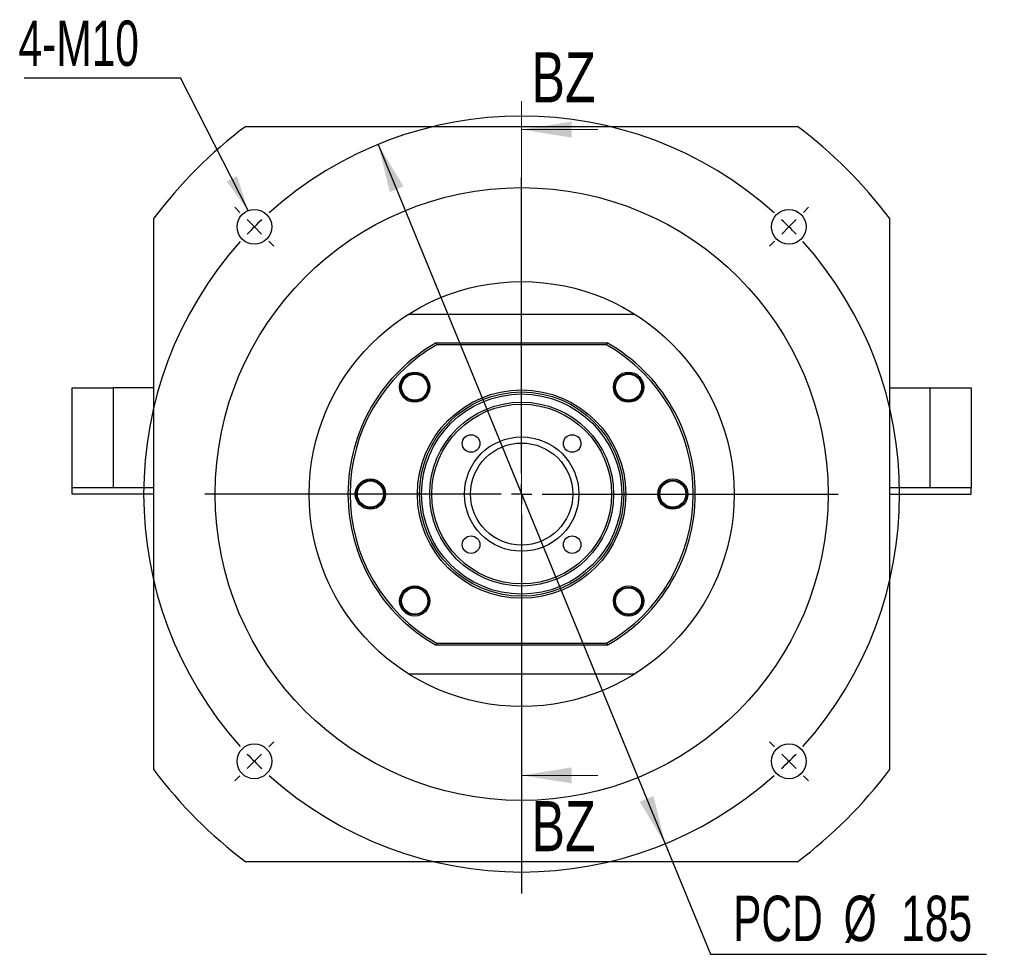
# Paper-space layout 'MBCK25L-J' of a CAD drawing. Header units: millimetres. Extents: x 19 to 332, y 5 to 190.
# Tile 1 of 5: x 19 to 88, y 23 to 88. Entities that reach past the tile are written whole.
import ezdxf

# ---------------------------------------------------------------- set-up
doc = ezdxf.new("R2010")
doc.units = ezdxf.units.MM
doc.layers.add('圖層0', color=7, linetype='Continuous')
doc.styles.add('SLDTEXTSTYLE0', font='TXT', dxfattribs={"width": 0.7})
doc.styles.add('SLDTEXTSTYLE2', font='TXT', dxfattribs={"width": 0.75})
doc.dimstyles.new('SLDDIMSTYLE0', dxfattribs={"dimtxt": 3.389974, "dimasz": 2.5, "dimexe": 0, "dimexo": 0.0625, "dimgap": 0.847493, "dimtad": 0, "dimtih": 1, "dimtoh": 1, "dimlfac": 3.5, "dimrnd": 1e-09, "dimzin": 12, "dimdsep": 46, "dimtxsty": 'SLDTEXTSTYLE0', "dimsah": 1, "dimcen": 0, "dimadec": 0, "dimazin": 3, "dimtfac": 1, "dimtmove": 0, "dimatfit": 3, "dimfxl": 0, "dimfrac": 2, "dimtolj": 1, "dimtzin": 12, "dimarcsym": 0})
doc.dimstyles.new('SLDDIMSTYLE1', dxfattribs={"dimtxt": 0.18, "dimasz": 2.5, "dimexe": 0, "dimexo": 0.0625, "dimgap": 0, "dimtad": 0, "dimtih": 1, "dimtoh": 1, "dimdec": 0, "dimrnd": 1e-09, "dimzin": 0, "dimdsep": 46, "dimtxsty": 'Standard', "dimsah": 1, "dimcen": 0.09, "dimadec": 0, "dimazin": 0, "dimtfac": 2.5, "dimtdec": 0, "dimtofl": 0, "dimtmove": 0, "dimatfit": 3, "dimfxl": 0, "dimfrac": 2, "dimtolj": 1, "dimtzin": 0, "dimarcsym": 0})

# ---------------------------------------------------------------- blocks, each defined once
blk = doc.blocks.new('_D_17')
at = {"layer": '圖層0', "color": 7}
for p, q in [((44.197, 79.585), (64.252, 30.681)), ((64.252, 30.681), (67.42, 22.955)), ((67.42, 22.955), (86.723, 22.955))]:
    blk.add_line(p, q, dxfattribs=at)
for points in [[(44.197, 79.585), (45, 76.251), (45.966, 76.647)], [(64.252, 30.681), (63.448, 34.015), (62.483, 33.619)]]:
    blk.add_solid(points, dxfattribs=at)
at = {"layer": '圖層0', "color": 7, "char_height": 3.175, "attachment_point": 1, "style": 'SLDTEXTSTYLE0'}
for s, insert in [('PCD', (69.008, 27.047)), ('%%c', (76.739, 27.047)), ('185', (80.761, 27.047))]:
    blk.add_mtext(s, dxfattribs=dict(at, insert=insert))
blk = doc.blocks.new('SW_NOTE_5')
at = {"layer": '圖層0', "color": 0}
blk.add_line((-10.945, 0), (0, 0), dxfattribs=at)
at = {"layer": '圖層0', "color": 0, "insert": (-11.334, 4.02), "char_height": 3.175, "attachment_point": 1, "style": 'SLDTEXTSTYLE0'}
blk.add_mtext('4-M10', dxfattribs=at)
blk = doc.blocks.new('SW_CENTERMARKSYMBOL_9')
at = {"layer": '圖層0', "color": 0}
for p, q in [((0, 1.429), (0, 22.143)), ((0, 0), (0, 0.714)), ((-1.429, 0), (-22.143, 0)), ((0, 0), (-0.714, 0)), ((0, 0), (0, -0.714)), ((0, 0), (0.714, 0)), ((1.429, 0), (22.143, 0)), ((0, -1.429), (0, -27.921))]:
    blk.add_line(p, q, dxfattribs=at)
blk = doc.blocks.new('SW_CENTERMARKSYMBOL_10')
at = {"layer": '圖層0', "color": 0}
for p, q in [((-38.386, 1.01), (-38.739, 1.364)), ((-18.688, -17.259), (-18.688, 0.714)), ((1.01, 1.01), (1.364, 1.364)), ((-37.376, 0), (-37.881, 0.505)), ((-37.376, 0), (-36.871, -0.505)), ((0, 0), (-0.505, -0.505)), ((0, 0), (0.505, 0.505)), ((-36.365, -1.01), (-36.012, -1.364)), ((-1.01, -1.01), (-1.364, -1.364)), ((-18.688, -18.688), (-18.688, -17.974)), ((-20.116, -18.688), (-38.09, -18.688)), ((-18.688, -18.688), (-19.402, -18.688)), ((-18.688, -18.688), (-18.688, -19.402)), ((-18.688, -18.688), (-17.974, -18.688)), ((-17.259, -18.688), (0.714, -18.688)), ((-18.688, -20.116), (-18.688, -38.09)), ((-36.365, -36.365), (-36.012, -36.012)), ((-1.01, -36.365), (-1.364, -36.012)), ((-37.376, -37.376), (-36.871, -36.871)), ((0, -37.376), (-0.505, -36.871)), ((-37.376, -37.376), (-37.881, -37.881)), ((0, -37.376), (0.505, -37.881)), ((-38.386, -38.386), (-38.739, -38.739)), ((1.01, -38.386), (1.364, -38.739))]:
    blk.add_line(p, q, dxfattribs=at)
for start, end in [(48.09707, 131.90293), (135, 136.54853), (133.45147, 135), (45, 46.54853), (43.45147, 45), (138.09707, 221.90293), (318.09707, 41.90293), (223.45147, 225), (315, 316.54853), (225, 226.54853), (313.45147, 315), (228.09707, 311.90293)]:
    blk.add_arc((-18.688, -18.688), 26.429, start, end, dxfattribs=at)

psp = doc.layouts.new('MBCK25L-J')

# ---------------------------------------------------------------- linework, layer by layer
at = {"color": 7, "linetype": 'Continuous', "lineweight": 18}
for p, q in [((54.2243, 82.6178), (54.2243, 33.4627)), ((59.5443, 80.6178), (54.2243, 80.6178)), ((59.5443, 35.4627), (54.2243, 35.4627))]:
    psp.add_line(p, q, dxfattribs=at)
at = {"color": 7, "linetype": 'Continuous', "lineweight": 25}
for p, q in [((34.9385, 80.8472), (73.51, 80.8472)), ((28.51, 35.8472), (28.51, 74.4186)), ((79.9385, 74.4186), (79.9385, 35.8472)), ((46.3063, 67.7043), (62.1422, 67.7043)), ((48.2498, 65.7043), (48.2875, 65.5615)), ((48.2498, 65.7043), (60.1987, 65.7043)), ((60.161, 65.5615), (48.2875, 65.5615)), ((60.161, 65.5615), (60.1987, 65.7043)), ((62.1864, 63.4232), (62.4112, 63.2807)), ((45.934, 63.095), (46.0764, 63.3198)), ((22.7957, 55.5615), (22.7957, 62.5615)), ((22.7957, 62.5615), (25.6528, 62.5615)), ((25.6528, 62.5615), (25.6528, 55.5615)), ((28.51, 62.5615), (25.6528, 62.5615)), ((79.9385, 62.5615), (82.7957, 62.5615)), ((82.7957, 55.5615), (82.7957, 62.5615)), ((82.7957, 62.5615), (85.6528, 62.5615)), ((85.6528, 62.5615), (85.6528, 55.5615)), ((25.6528, 55.5615), (22.7957, 55.5615)), ((22.7957, 55.1329), (22.7957, 55.5615)), ((28.51, 55.1329), (22.7957, 55.1329)), ((28.51, 55.5615), (25.6528, 55.5615)), ((65.7164, 55.3649), (65.7747, 55.1052)), ((82.7957, 55.5615), (79.9385, 55.5615)), ((79.9385, 55.1329), (85.6528, 55.1329)), ((85.6528, 55.5615), (82.7957, 55.5615)), ((85.6528, 55.1329), (85.6528, 55.5615)), ((46.2621, 46.8426), (46.0373, 46.9851)), ((62.5145, 47.1707), (62.3721, 46.9459)), ((48.2498, 44.5615), (48.2875, 44.7043)), ((60.1987, 44.5615), (48.2498, 44.5615)), ((48.2875, 44.7043), (60.161, 44.7043)), ((60.161, 44.7043), (60.1987, 44.5615)), ((46.3063, 42.5615), (62.1422, 42.5615)), ((73.51, 29.4186), (34.9385, 29.4186))]:
    psp.add_line(p, q, dxfattribs=at)
for centre, radius in [((54.2243, 55.1329), 21.4286), ((35.5364, 73.8207), 1.2143), ((72.9121, 73.8207), 1.2143), ((54.2243, 55.1329), 14.8571), ((46.7491, 62.608), 1.0571), ((46.7491, 62.608), 0.9714), ((46.7491, 62.608), 0.9143), ((61.6994, 62.608), 1.0571), ((61.6994, 62.608), 0.9714), ((61.6994, 62.608), 0.9143), ((54.2243, 55.1329), 7.2857), ((54.2243, 55.1329), 7.1429), ((54.2243, 55.1329), 7), ((54.2243, 55.1329), 6.4286), ((54.2243, 55.1329), 6.2857), ((50.6887, 58.6684), 0.6143), ((57.7598, 58.6684), 0.6143), ((54.2243, 55.1329), 4), ((54.2243, 55.1329), 3.5714), ((43.6528, 55.1329), 1.0571), ((43.6528, 55.1329), 0.9714), ((43.6528, 55.1329), 0.9143), ((64.7957, 55.1329), 1.0571), ((64.7957, 55.1329), 0.9714), ((64.7957, 55.1329), 0.9143), ((50.6887, 51.5973), 0.6143), ((57.7598, 51.5973), 0.6143), ((46.7491, 47.6578), 1.0571), ((46.7491, 47.6578), 0.9714), ((46.7491, 47.6578), 0.9143), ((61.6994, 47.6578), 1.0571), ((61.6994, 47.6578), 0.9714), ((61.6994, 47.6578), 0.9143), ((35.5364, 36.4451), 1.2143), ((72.9121, 36.4451), 1.2143)]:
    psp.add_circle(centre, radius, dxfattribs=at)
for radius, start, end in [(32.1429, 126.869898, 143.130102), (32.1429, 36.869898, 53.130102), (12.1429, 119.472932, 240.527068), (12, 119.651845, 240.348155), (12, 299.651845, 60.348155), (12.1429, 299.472932, 60.527068), (32.1429, 216.869898, 233.130102), (32.1429, 306.869898, 323.130102)]:
    psp.add_arc((54.2243, 55.1329), radius, start, end, dxfattribs=at)
for points, knots in [([(47.2361, 63.4232), (47.1831, 63.4511), (47.0833, 63.5036), (46.9226, 63.5457), (46.7652, 63.5619), (46.6071, 63.5513), (46.4528, 63.5148), (46.2578, 63.4322), (46.0707, 63.2942), (45.9722, 63.1506), (45.934, 63.095)], [0, 0, 0, 0, 0.1205086, 0.22645464, 0.3324005, 0.43834652, 0.54429233, 0.6502383, 0.86443841, 1, 1, 1, 1]), ([(47.2028, 61.7037), (47.2578, 61.731), (47.4168, 61.8099), (47.605, 62.0445), (47.7344, 62.3635), (47.747, 62.7078), (47.6439, 63.0289), (47.4618, 63.2768), (47.3031, 63.3797), (47.2361, 63.4232)], [0, 0, 0, 0, 0.087178, 0.2514978, 0.4131749, 0.5729461, 0.7315122, 0.8867598, 1, 1, 1, 1]), ([(62.5145, 62.121), (62.5425, 62.1741), (62.5949, 62.2738), (62.6371, 62.4345), (62.6533, 62.5919), (62.6427, 62.75), (62.6062, 62.9043), (62.5236, 63.0994), (62.3855, 63.2865), (62.242, 63.385), (62.1864, 63.4232)], [0, 0, 0, 0, 0.1205086, 0.22645464, 0.3324005, 0.43834652, 0.54429233, 0.6502383, 0.86443841, 1, 1, 1, 1]), ([(60.6696, 62.5646), (60.6791, 62.4738), (60.7008, 62.267), (60.8715, 61.9826), (61.1321, 61.7504), (61.4558, 61.6232), (61.7989, 61.61), (62.1204, 61.7133), (62.3682, 61.8954), (62.4711, 62.0541), (62.5145, 62.121)], [0, 0, 0, 0, 0.1070539, 0.2435992, 0.3797612, 0.5137333, 0.6461261, 0.7775203, 0.9061647, 1, 1, 1, 1]), ([(43.4208, 56.0536), (43.3635, 56.0359), (43.2559, 56.0024), (43.1125, 55.9186), (42.9897, 55.8187), (42.8854, 55.6995), (42.8021, 55.5646), (42.7226, 55.3682), (42.6879, 55.1383), (42.7197, 54.9672), (42.7321, 54.9009)], [0, 0, 0, 0, 0.1205082, 0.2264542, 0.3324, 0.4383463, 0.544292, 0.650238, 0.8644385, 1, 1, 1, 1]), ([(44.6157, 54.8237), (44.6342, 54.8788), (44.6894, 55.0439), (44.6563, 55.3396), (44.5225, 55.6567), (44.2879, 55.909), (43.9879, 56.0632), (43.6838, 56.1097), (43.4988, 56.0703), (43.4208, 56.0536)], [0, 0, 0, 0, 0.0828911, 0.2479827, 0.410419, 0.5709403, 0.730251, 0.8862277, 1, 1, 1, 1]), ([(42.7321, 54.9009), (42.6955, 55.0017), (42.6516, 55.1224), (42.6672, 55.2469), (42.6698, 55.2674)], [0, 0, 0, 0, 0.8349228, 1, 1, 1, 1]), ([(63.7932, 55.1627), (63.7937, 55.0844), (63.7949, 54.8918), (63.9297, 54.6089), (64.1597, 54.3568), (64.4609, 54.2026), (64.7646, 54.1561), (64.9497, 54.1955), (65.0277, 54.2121)], [0, 0, 0, 0, 0.1289589, 0.3171043, 0.5030318, 0.6875571, 0.8682207, 1, 1, 1, 1]), ([(65.0277, 54.2121), (65.085, 54.2299), (65.1926, 54.2633), (65.336, 54.3471), (65.4588, 54.447), (65.5631, 54.5663), (65.6464, 54.7012), (65.7259, 54.8975), (65.7606, 55.1274), (65.7288, 55.2986), (65.7164, 55.3649)], [0, 0, 0, 0, 0.1205082, 0.2264542, 0.3324, 0.4383463, 0.544292, 0.650238, 0.8644385, 1, 1, 1, 1]), ([(47.644, 48.1283), (47.6194, 48.1775), (47.5429, 48.3302), (47.3124, 48.5134), (46.9937, 48.6431), (46.6493, 48.6556), (46.3282, 48.5525), (46.0803, 48.3704), (45.9774, 48.2117), (45.934, 48.1448)], [0, 0, 0, 0, 0.0786747, 0.2445253, 0.4077084, 0.5689679, 0.7290111, 0.8857049, 1, 1, 1, 1]), ([(45.934, 48.1448), (45.9061, 48.0917), (45.8536, 47.9919), (45.8114, 47.8313), (45.7952, 47.6738), (45.8059, 47.5157), (45.8423, 47.3615), (45.9249, 47.1664), (46.063, 46.9793), (46.2065, 46.8808), (46.2621, 46.8426)], [0, 0, 0, 0, 0.1205086, 0.22645464, 0.3324005, 0.43834652, 0.54429233, 0.6502383, 0.86443841, 1, 1, 1, 1]), ([(60.7273, 47.7353), (60.7222, 47.6767), (60.7074, 47.5066), (60.8082, 47.2367), (60.9861, 46.989), (61.1453, 46.886), (61.2124, 46.8426)], [0, 0, 0, 0, 0.1631548, 0.4738774, 0.7780971, 1, 1, 1, 1]), ([(61.2124, 46.8426), (61.2655, 46.8147), (61.3652, 46.7622), (61.5259, 46.7201), (61.6833, 46.7039), (61.8414, 46.7145), (61.9957, 46.751), (62.1908, 46.8335), (62.3779, 46.9716), (62.4764, 47.1151), (62.5145, 47.1707)], [0, 0, 0, 0, 0.1205086, 0.22645464, 0.3324005, 0.43834652, 0.54429233, 0.6502383, 0.86443841, 1, 1, 1, 1])]:
    psp.add_open_spline(points, degree=3, knots=knots, dxfattribs=at)
at = {"color": 7, "linetype": 'Continuous', "lineweight": 18}
for points in [[(54.2243, 80.6178), (57.7243, 80.0578), (57.7243, 81.1778)], [(54.2243, 35.4627), (57.7243, 34.9027), (57.7243, 36.0227)]]:
    psp.add_solid(points, dxfattribs=at)

# ---------------------------------------------------------------- block references
at = {"layer": '圖層0', "color": 7}
for name, p in [('SW_NOTE_5', (30.3749, 84.2282)), ('SW_CENTERMARKSYMBOL_10', (72.9121, 73.8207)), ('SW_CENTERMARKSYMBOL_9', (54.2243, 55.1329))]:
    psp.add_blockref(name, p, dxfattribs=at)

# ---------------------------------------------------------------- texts
at = {"color": 7, "linetype": 'Continuous', "char_height": 3.5, "attachment_point": 1, "style": 'SLDTEXTSTYLE2'}
for insert in [(54.9101, 86.0243), (54.9101, 33.6624)]:
    psp.add_mtext('BZ', dxfattribs=dict(at, insert=insert))

# ---------------------------------------------------------------- dimensions: what is measured, and where the dimension line sits
at = {"layer": '圖層0', "color": 7}
dim = psp.add_diameter_dim_2p(p1=(64.2517, 30.6805), p2=(44.1968, 79.5853), text='PCD<>', dimstyle='SLDDIMSTYLE0', dxfattribs=at)
dim.commit()
dim.dimension.update_dxf_attribs({"geometry": '_D_17', "text_midpoint": (77.8652, 25.4916), "dimtype": 163})

# ---------------------------------------------------------------- leaders
psp.add_leader([(35.0989, 74.9534), (30.3749, 84.2282)], dimstyle='SLDDIMSTYLE1', dxfattribs=at)

doc.saveas('drawing.dxf')
